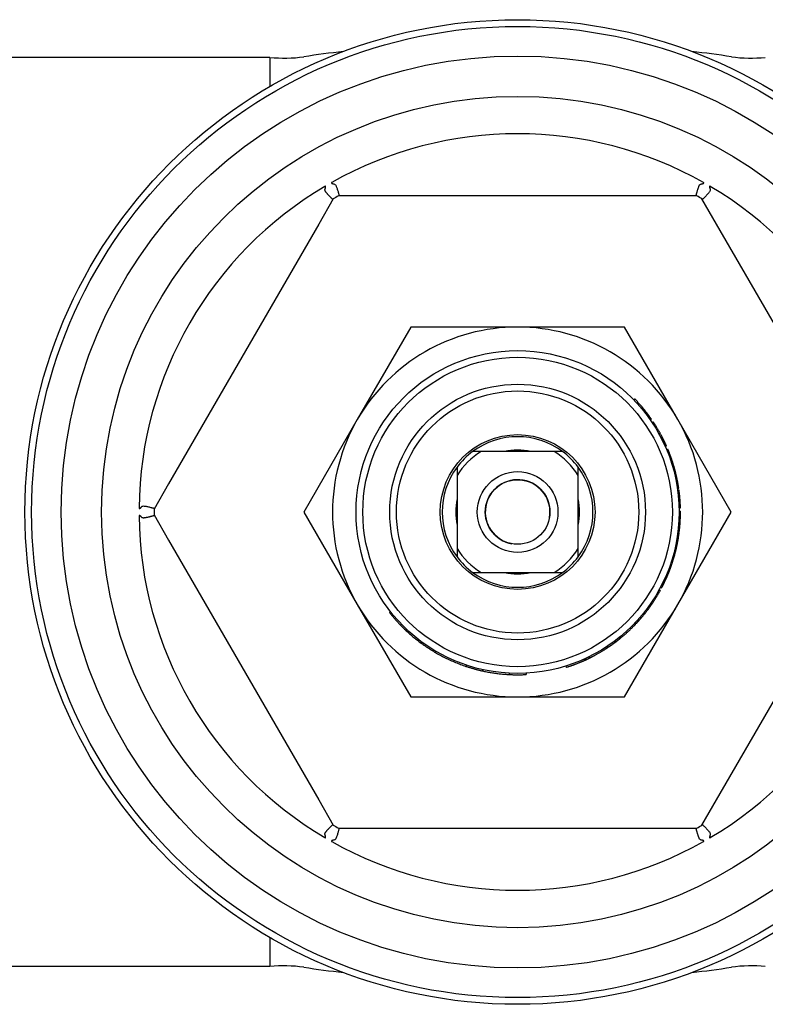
# Model space of a CAD drawing. Header units: millimetres. Extents: x 57 to 3778, y 24 to 492.
# Tile 10 of 16: x 253 to 308, y 415 to 488. Entities that reach past the tile are written whole.
import ezdxf

# ---------------------------------------------------------------- set-up
doc = ezdxf.new("R2010")
doc.units = ezdxf.units.MM
doc.layers.add('DETAIL', color=2, linetype='Continuous')

msp = doc.modelspace()

# ---------------------------------------------------------------- linework, layer by layer
at = {"layer": 'DETAIL'}
for p, q in [((271.385, 485.053), (251.285, 485.053)), ((271.385, 485.053), (271.385, 482.892)), ((276.091, 474.534), (275.01, 472.663)), ((278.631, 474.753), (276.47, 474.753)), ((300.939, 474.753), (278.631, 474.753)), ((303.1, 474.753), (300.939, 474.753)), ((304.559, 472.663), (303.479, 474.534)), ((275.01, 472.663), (263.856, 453.344)), ((315.713, 453.344), (304.559, 472.663)), ((281.846, 465.003), (277.877, 458.128)), ((289.785, 465.003), (281.846, 465.003)), ((297.723, 465.003), (289.785, 465.003)), ((301.693, 458.128), (297.723, 465.003)), ((298.415, 459.591), (298.487, 459.66)), ((298.44, 459.566), (298.512, 459.635)), ((298.441, 459.564), (298.513, 459.633)), ((298.513, 459.633), (298.512, 459.635)), ((298.995, 458.946), (299.072, 459.01)), ((299.178, 458.721), (299.257, 458.783)), ((277.877, 458.128), (273.908, 451.253)), ((299.644, 458.094), (299.726, 458.151)), ((299.771, 457.907), (299.854, 457.963)), ((299.912, 457.691), (299.996, 457.745)), ((305.662, 451.253), (301.693, 458.128)), ((300.444, 456.765), (300.533, 456.811)), ((300.567, 456.52), (300.657, 456.563)), ((300.745, 456.139), (300.837, 456.18)), ((287.071, 455.748), (286.445, 455.748)), ((292.499, 455.748), (287.071, 455.748)), ((293.125, 455.748), (292.499, 455.748)), ((300.851, 455.894), (300.943, 455.932)), ((300.852, 455.892), (300.944, 455.931)), ((300.944, 455.931), (300.943, 455.932)), ((301.024, 455.458), (301.118, 455.493)), ((301.058, 455.366), (301.152, 455.4)), ((285.29, 454.593), (285.29, 453.967)), ((294.28, 453.967), (294.28, 454.593)), ((285.29, 453.967), (285.29, 448.539)), ((294.28, 448.539), (294.28, 453.967)), ((301.469, 453.99), (301.566, 454.013)), ((301.492, 453.886), (301.59, 453.908)), ((263.856, 453.344), (262.776, 451.472)), ((301.514, 453.79), (301.611, 453.811)), ((301.555, 453.593), (301.653, 453.612)), ((301.655, 453.013), (301.754, 453.027)), ((301.673, 452.89), (301.772, 452.904)), ((301.684, 452.808), (301.783, 452.821)), ((262.776, 451.034), (263.856, 449.163)), ((273.908, 451.253), (277.877, 444.378)), ((301.693, 444.378), (305.662, 451.253)), ((301.779, 451.637), (301.879, 451.64)), ((301.781, 451.555), (301.881, 451.558)), ((301.785, 451.317), (301.885, 451.318)), ((301.785, 451.234), (301.885, 451.234)), ((301.686, 449.719), (301.785, 449.706)), ((301.686, 449.717), (301.785, 449.704)), ((301.692, 449.765), (301.791, 449.752)), ((301.717, 449.98), (301.817, 449.969)), ((301.725, 450.061), (301.825, 450.051)), ((301.785, 449.704), (301.785, 449.706)), ((263.856, 449.163), (275.01, 429.844)), ((304.559, 429.844), (315.713, 449.163)), ((285.29, 448.539), (285.29, 447.913)), ((294.28, 447.913), (294.28, 448.539)), ((301.382, 448.172), (301.479, 448.146)), ((301.382, 448.17), (301.478, 448.144)), ((301.537, 448.375), (301.44, 448.398)), ((301.451, 448.444), (301.548, 448.42)), ((301.478, 448.144), (301.479, 448.146)), ((301.544, 448.403), (301.548, 448.42)), ((286.445, 446.758), (287.071, 446.758)), ((287.071, 446.758), (292.499, 446.758)), ((292.499, 446.758), (293.125, 446.758)), ((301.059, 446.859), (300.965, 446.895)), ((300.982, 446.938), (301.076, 446.902)), ((301.069, 446.886), (301.076, 446.902)), ((300.664, 446.19), (300.755, 446.148)), ((300.731, 446.336), (300.822, 446.295)), ((300.304, 445.479), (300.392, 445.431)), ((300.404, 445.665), (300.492, 445.618)), ((277.877, 444.378), (281.846, 437.503)), ((297.723, 437.503), (301.693, 444.378)), ((299.722, 444.526), (299.805, 444.47)), ((280.342, 443.848), (280.264, 443.786)), ((299.575, 444.314), (299.657, 444.256)), ((281.164, 442.906), (281.092, 442.837)), ((298.456, 442.958), (298.528, 442.889)), ((298.488, 442.992), (298.561, 442.923)), ((298.552, 443.059), (298.625, 442.991)), ((298.739, 443.264), (298.813, 443.197)), ((298.919, 443.471), (298.995, 443.406)), ((282.668, 441.592), (282.609, 441.511)), ((296.954, 441.63), (297.013, 441.55)), ((296.96, 441.635), (297.02, 441.554)), ((297.034, 441.69), (297.095, 441.611)), ((297.286, 441.887), (297.349, 441.809)), ((297.378, 441.961), (297.441, 441.884)), ((283.711, 440.904), (283.66, 440.818)), ((296.393, 441.236), (296.448, 441.153)), ((296.444, 441.271), (296.5, 441.188)), ((294.701, 440.307), (294.742, 440.215)), ((294.791, 440.347), (294.833, 440.257)), ((294.835, 440.368), (294.877, 440.277)), ((295.045, 440.468), (295.089, 440.378)), ((295.113, 440.501), (295.157, 440.411)), ((285.983, 439.871), (285.951, 439.777)), ((287.187, 439.538), (287.165, 439.44)), ((289.166, 439.269), (289.161, 439.169)), ((290.416, 439.27), (290.421, 439.17)), ((293.359, 439.798), (293.389, 439.702)), ((281.846, 437.503), (289.785, 437.503)), ((289.785, 437.503), (297.723, 437.503)), ((275.01, 429.844), (276.091, 427.972)), ((303.479, 427.972), (304.559, 429.844)), ((276.47, 427.753), (278.631, 427.753)), ((278.631, 427.753), (300.939, 427.753)), ((300.939, 427.753), (303.1, 427.753)), ((271.385, 419.615), (271.385, 417.453)), ((271.385, 417.453), (251.285, 417.453))]:
    msp.add_line(p, q, dxfattribs=at)
at = {"layer": 'DETAIL', "flags": 128}
for points in [[(275.487, 475.264), (275.49, 475.274), (275.494, 475.285), (275.497, 475.295), (275.5, 475.306), (275.503, 475.316), (275.506, 475.326), (275.509, 475.336), (275.511, 475.346), (275.514, 475.356), (275.516, 475.365), (275.518, 475.375), (275.52, 475.384), (275.521, 475.394), (275.523, 475.403), (275.524, 475.412), (275.525, 475.422), (275.525, 475.431), (275.525, 475.441), (275.523, 475.451), (275.519, 475.462), (275.509, 475.471), (275.495, 475.472), (275.483, 475.468), (275.471, 475.462)], [(275.793, 474.753), (275.769, 474.778), (275.745, 474.803), (275.721, 474.829), (275.698, 474.854), (275.674, 474.879), (275.651, 474.905), (275.629, 474.93), (275.607, 474.955), (275.587, 474.979), (275.567, 475.003), (275.549, 475.027), (275.532, 475.05), (275.517, 475.073), (275.504, 475.095), (275.494, 475.115), (275.486, 475.133), (275.48, 475.149), (275.477, 475.164), (275.474, 475.179), (275.473, 475.195), (275.474, 475.211), (275.476, 475.228), (275.481, 475.246), (275.487, 475.264)], [(275.976, 475.753), (275.965, 475.746), (275.956, 475.737), (275.949, 475.725), (275.952, 475.712), (275.959, 475.703), (275.968, 475.697), (275.976, 475.692), (275.984, 475.687), (275.993, 475.683), (276.001, 475.679), (276.01, 475.676), (276.019, 475.673), (276.028, 475.67), (276.038, 475.667), (276.047, 475.664), (276.057, 475.661), (276.067, 475.658), (276.077, 475.656), (276.087, 475.653), (276.097, 475.65), (276.108, 475.648), (276.118, 475.645), (276.129, 475.643), (276.14, 475.641)], [(276.14, 475.641), (276.18, 475.631), (276.215, 475.613), (276.246, 475.586), (276.274, 475.548), (276.297, 475.506), (276.317, 475.463), (276.336, 475.414), (276.355, 475.36), (276.374, 475.303), (276.393, 475.243), (276.411, 475.182), (276.428, 475.124), (276.444, 475.07), (276.458, 475.018), (276.471, 474.97), (276.483, 474.927), (276.494, 474.887), (276.504, 474.853), (276.512, 474.823), (276.518, 474.798), (276.523, 474.779), (276.527, 474.765), (276.529, 474.756), (276.529, 474.753)], [(303.04, 474.753), (303.04, 474.754), (303.041, 474.756), (303.042, 474.759), (303.043, 474.764), (303.044, 474.77), (303.046, 474.777), (303.048, 474.786), (303.051, 474.796), (303.054, 474.807), (303.057, 474.82), (303.061, 474.834), (303.065, 474.849), (303.069, 474.865), (303.074, 474.883), (303.079, 474.902), (303.085, 474.922), (303.091, 474.943), (303.097, 474.965), (303.103, 474.989), (303.11, 475.013), (303.117, 475.038), (303.125, 475.065), (303.133, 475.092), (303.141, 475.12)], [(303.141, 475.12), (303.151, 475.155), (303.161, 475.189), (303.171, 475.223), (303.181, 475.258), (303.192, 475.291), (303.203, 475.325), (303.213, 475.357), (303.224, 475.389), (303.236, 475.419), (303.247, 475.448), (303.259, 475.476), (303.271, 475.502), (303.283, 475.526), (303.295, 475.548), (303.307, 475.565), (303.319, 475.58), (303.329, 475.592), (303.341, 475.602), (303.353, 475.611), (303.366, 475.62), (303.38, 475.627), (303.395, 475.633), (303.412, 475.637), (303.43, 475.641)], [(303.43, 475.641), (303.441, 475.643), (303.451, 475.645), (303.462, 475.648), (303.472, 475.65), (303.483, 475.653), (303.493, 475.656), (303.503, 475.658), (303.513, 475.661), (303.523, 475.664), (303.532, 475.667), (303.541, 475.67), (303.55, 475.673), (303.559, 475.676), (303.568, 475.679), (303.577, 475.683), (303.585, 475.687), (303.594, 475.692), (303.602, 475.697), (303.61, 475.703), (303.618, 475.712), (303.62, 475.725), (303.614, 475.737), (303.604, 475.746), (303.593, 475.753)], [(304.083, 475.264), (304.094, 475.223), (304.096, 475.184), (304.087, 475.143), (304.069, 475.101), (304.046, 475.062), (304.019, 475.025), (303.988, 474.985), (303.952, 474.942), (303.912, 474.898), (303.871, 474.853), (303.827, 474.807), (303.785, 474.762), (303.745, 474.721), (303.707, 474.682), (303.672, 474.646), (303.639, 474.613), (303.61, 474.583), (303.584, 474.557), (303.562, 474.535), (303.543, 474.516), (303.528, 474.501), (303.517, 474.491), (303.511, 474.485), (303.509, 474.483)], [(304.098, 475.462), (304.087, 475.468), (304.074, 475.472), (304.061, 475.471), (304.05, 475.462), (304.046, 475.451), (304.045, 475.441), (304.045, 475.431), (304.045, 475.422), (304.046, 475.412), (304.047, 475.403), (304.048, 475.394), (304.05, 475.384), (304.052, 475.375), (304.054, 475.365), (304.056, 475.356), (304.058, 475.346), (304.061, 475.336), (304.064, 475.326), (304.067, 475.316), (304.07, 475.306), (304.073, 475.295), (304.076, 475.285), (304.079, 475.274), (304.083, 475.264)], [(276.061, 474.483), (276.061, 474.483), (276.059, 474.484), (276.057, 474.486), (276.054, 474.489), (276.05, 474.493), (276.046, 474.497), (276.04, 474.503), (276.033, 474.509), (276.026, 474.517), (276.017, 474.525), (276.008, 474.535), (275.998, 474.545), (275.986, 474.557), (275.974, 474.569), (275.96, 474.583), (275.946, 474.597), (275.93, 474.613), (275.913, 474.63), (275.896, 474.648), (275.877, 474.667), (275.858, 474.687), (275.837, 474.708), (275.815, 474.73), (275.793, 474.753)], [(298.512, 459.635), (298.511, 459.636), (298.51, 459.637), (298.509, 459.638), (298.508, 459.639), (298.507, 459.64), (298.506, 459.641), (298.505, 459.642), (298.504, 459.643), (298.503, 459.644), (298.502, 459.645), (298.501, 459.646), (298.5, 459.647), (298.499, 459.649), (298.497, 459.65), (298.496, 459.651), (298.495, 459.652), (298.494, 459.653), (298.493, 459.654), (298.492, 459.655), (298.491, 459.656), (298.49, 459.657), (298.489, 459.658), (298.488, 459.659), (298.487, 459.66)], [(299.072, 459.01), (299.049, 459.037), (299.027, 459.063), (299.004, 459.09), (298.982, 459.116), (298.959, 459.143), (298.936, 459.169), (298.913, 459.196), (298.89, 459.222), (298.867, 459.248), (298.844, 459.274), (298.821, 459.3), (298.798, 459.326), (298.774, 459.352), (298.751, 459.378), (298.728, 459.404), (298.704, 459.43), (298.68, 459.456), (298.657, 459.481), (298.633, 459.507), (298.609, 459.532), (298.585, 459.558), (298.561, 459.583), (298.537, 459.608), (298.513, 459.633)], [(299.257, 458.783), (299.249, 458.792), (299.241, 458.802), (299.234, 458.811), (299.226, 458.821), (299.219, 458.83), (299.211, 458.84), (299.203, 458.849), (299.196, 458.859), (299.188, 458.868), (299.18, 458.878), (299.173, 458.887), (299.165, 458.897), (299.157, 458.906), (299.149, 458.916), (299.142, 458.925), (299.134, 458.935), (299.126, 458.944), (299.118, 458.953), (299.111, 458.963), (299.103, 458.972), (299.095, 458.982), (299.087, 458.991), (299.08, 459), (299.072, 459.01)], [(299.726, 458.151), (299.707, 458.178), (299.688, 458.205), (299.669, 458.232), (299.651, 458.259), (299.632, 458.285), (299.612, 458.312), (299.593, 458.339), (299.574, 458.365), (299.555, 458.392), (299.535, 458.418), (299.516, 458.445), (299.496, 458.471), (299.477, 458.497), (299.457, 458.523), (299.437, 458.55), (299.418, 458.576), (299.398, 458.602), (299.378, 458.628), (299.358, 458.654), (299.338, 458.68), (299.318, 458.706), (299.297, 458.731), (299.277, 458.757), (299.257, 458.783)], [(299.996, 457.745), (299.99, 457.754), (299.984, 457.763), (299.978, 457.772), (299.973, 457.781), (299.967, 457.791), (299.961, 457.8), (299.955, 457.809), (299.949, 457.818), (299.943, 457.827), (299.937, 457.836), (299.932, 457.845), (299.926, 457.854), (299.92, 457.863), (299.914, 457.872), (299.908, 457.881), (299.902, 457.89), (299.896, 457.899), (299.89, 457.908), (299.884, 457.918), (299.878, 457.927), (299.872, 457.936), (299.866, 457.945), (299.86, 457.954), (299.854, 457.963)], [(300.533, 456.811), (300.512, 456.851), (300.491, 456.891), (300.47, 456.93), (300.449, 456.97), (300.428, 457.01), (300.406, 457.049), (300.385, 457.088), (300.363, 457.128), (300.341, 457.167), (300.319, 457.206), (300.297, 457.245), (300.275, 457.284), (300.252, 457.323), (300.23, 457.362), (300.207, 457.4), (300.184, 457.439), (300.161, 457.478), (300.138, 457.516), (300.115, 457.554), (300.091, 457.593), (300.068, 457.631), (300.044, 457.669), (300.02, 457.707), (299.996, 457.745)], [(300.657, 456.563), (300.652, 456.574), (300.647, 456.584), (300.642, 456.595), (300.637, 456.605), (300.632, 456.615), (300.627, 456.626), (300.622, 456.636), (300.616, 456.646), (300.611, 456.657), (300.606, 456.667), (300.601, 456.677), (300.596, 456.688), (300.591, 456.698), (300.585, 456.708), (300.58, 456.719), (300.575, 456.729), (300.57, 456.739), (300.564, 456.749), (300.559, 456.76), (300.554, 456.77), (300.549, 456.78), (300.543, 456.791), (300.538, 456.801), (300.533, 456.811)], [(300.837, 456.18), (300.836, 456.18), (300.835, 456.182), (300.834, 456.186), (300.832, 456.191), (300.829, 456.197), (300.826, 456.204), (300.822, 456.213), (300.817, 456.223), (300.812, 456.235), (300.806, 456.248), (300.8, 456.262), (300.792, 456.277), (300.785, 456.294), (300.776, 456.312), (300.768, 456.332), (300.758, 456.352), (300.748, 456.374), (300.737, 456.397), (300.725, 456.422), (300.713, 456.448), (300.7, 456.475), (300.687, 456.503), (300.672, 456.533), (300.657, 456.563)], [(301.118, 455.493), (301.105, 455.527), (301.093, 455.559), (301.081, 455.59), (301.069, 455.62), (301.058, 455.649), (301.047, 455.677), (301.037, 455.703), (301.027, 455.728), (301.017, 455.753), (301.008, 455.775), (300.999, 455.797), (300.991, 455.817), (300.984, 455.835), (300.977, 455.852), (300.971, 455.867), (300.965, 455.88), (300.96, 455.892), (300.956, 455.902), (300.952, 455.911), (300.949, 455.918), (300.947, 455.924), (300.946, 455.927), (300.945, 455.93), (300.944, 455.931)], [(301.152, 455.4), (301.149, 455.408), (301.147, 455.415), (301.144, 455.422), (301.142, 455.428), (301.139, 455.435), (301.137, 455.441), (301.135, 455.446), (301.133, 455.452), (301.131, 455.457), (301.129, 455.462), (301.128, 455.466), (301.126, 455.47), (301.125, 455.474), (301.124, 455.477), (301.122, 455.48), (301.121, 455.483), (301.121, 455.485), (301.12, 455.487), (301.119, 455.489), (301.119, 455.491), (301.118, 455.492), (301.118, 455.493), (301.118, 455.493), (301.118, 455.493)], [(301.367, 454.756), (301.35, 454.81), (301.334, 454.862), (301.319, 454.911), (301.304, 454.957), (301.29, 455.001), (301.277, 455.041), (301.264, 455.079), (301.252, 455.114), (301.241, 455.147), (301.231, 455.178), (301.221, 455.207), (301.211, 455.234), (301.202, 455.26), (301.194, 455.283), (301.186, 455.305), (301.179, 455.325), (301.173, 455.342), (301.167, 455.358), (301.163, 455.371), (301.159, 455.381), (301.156, 455.389), (301.154, 455.395), (301.153, 455.399), (301.152, 455.4)], [(301.566, 454.013), (301.559, 454.044), (301.551, 454.075), (301.544, 454.106), (301.536, 454.137), (301.528, 454.168), (301.521, 454.2), (301.513, 454.231), (301.505, 454.262), (301.497, 454.293), (301.489, 454.324), (301.481, 454.355), (301.472, 454.386), (301.464, 454.417), (301.456, 454.448), (301.447, 454.478), (301.438, 454.509), (301.43, 454.54), (301.421, 454.571), (301.412, 454.602), (301.403, 454.633), (301.394, 454.663), (301.385, 454.694), (301.376, 454.725), (301.367, 454.756)], [(301.59, 453.908), (301.589, 453.912), (301.588, 453.917), (301.587, 453.921), (301.586, 453.926), (301.585, 453.93), (301.584, 453.934), (301.583, 453.939), (301.582, 453.943), (301.581, 453.947), (301.58, 453.952), (301.579, 453.956), (301.578, 453.96), (301.577, 453.965), (301.576, 453.969), (301.575, 453.974), (301.574, 453.978), (301.573, 453.982), (301.572, 453.987), (301.571, 453.991), (301.57, 453.995), (301.569, 454), (301.568, 454.004), (301.567, 454.008), (301.566, 454.013)], [(301.611, 453.811), (301.61, 453.816), (301.609, 453.821), (301.608, 453.826), (301.607, 453.831), (301.606, 453.835), (301.605, 453.84), (301.604, 453.845), (301.603, 453.849), (301.602, 453.854), (301.601, 453.858), (301.6, 453.862), (301.599, 453.866), (301.598, 453.87), (301.598, 453.874), (301.597, 453.878), (301.596, 453.882), (301.595, 453.885), (301.594, 453.889), (301.594, 453.892), (301.593, 453.896), (301.592, 453.899), (301.591, 453.902), (301.591, 453.905), (301.59, 453.908)], [(301.653, 453.612), (301.651, 453.62), (301.649, 453.629), (301.648, 453.637), (301.646, 453.645), (301.644, 453.654), (301.643, 453.662), (301.641, 453.67), (301.639, 453.678), (301.638, 453.687), (301.636, 453.695), (301.634, 453.703), (301.632, 453.712), (301.631, 453.72), (301.629, 453.728), (301.627, 453.736), (301.626, 453.745), (301.624, 453.753), (301.622, 453.761), (301.62, 453.77), (301.619, 453.778), (301.617, 453.786), (301.615, 453.794), (301.613, 453.803), (301.611, 453.811)], [(301.754, 453.027), (301.75, 453.052), (301.747, 453.076), (301.743, 453.101), (301.739, 453.125), (301.735, 453.15), (301.731, 453.174), (301.727, 453.198), (301.723, 453.223), (301.719, 453.247), (301.715, 453.272), (301.711, 453.296), (301.707, 453.32), (301.703, 453.345), (301.698, 453.369), (301.694, 453.393), (301.69, 453.418), (301.685, 453.442), (301.681, 453.466), (301.676, 453.491), (301.672, 453.515), (301.667, 453.539), (301.662, 453.564), (301.657, 453.588), (301.653, 453.612)], [(301.783, 452.821), (301.782, 452.827), (301.781, 452.834), (301.78, 452.84), (301.78, 452.846), (301.779, 452.852), (301.778, 452.857), (301.777, 452.862), (301.777, 452.867), (301.776, 452.871), (301.776, 452.875), (301.775, 452.879), (301.775, 452.883), (301.774, 452.886), (301.774, 452.889), (301.773, 452.892), (301.773, 452.895), (301.773, 452.897), (301.772, 452.899), (301.772, 452.9), (301.772, 452.901), (301.772, 452.902), (301.772, 452.903), (301.772, 452.904), (301.772, 452.904)], [(301.845, 452.229), (301.842, 452.272), (301.838, 452.314), (301.835, 452.355), (301.831, 452.395), (301.827, 452.433), (301.824, 452.469), (301.82, 452.504), (301.816, 452.538), (301.813, 452.57), (301.81, 452.601), (301.806, 452.63), (301.803, 452.658), (301.8, 452.684), (301.797, 452.708), (301.794, 452.729), (301.792, 452.748), (301.79, 452.765), (301.788, 452.78), (301.787, 452.792), (301.785, 452.802), (301.784, 452.81), (301.783, 452.816), (301.783, 452.819), (301.783, 452.821)], [(261.842, 451.63), (261.871, 451.66), (261.904, 451.681), (261.943, 451.694), (261.987, 451.7), (262.033, 451.699), (262.078, 451.695), (262.127, 451.688), (262.181, 451.679), (262.238, 451.667), (262.297, 451.654), (262.358, 451.64), (262.418, 451.625), (262.476, 451.611), (262.53, 451.597), (262.579, 451.584), (262.625, 451.572), (262.666, 451.562), (262.702, 451.552), (262.733, 451.544), (262.759, 451.537), (262.779, 451.531), (262.794, 451.527), (262.803, 451.525), (262.805, 451.524)], [(301.879, 451.64), (301.879, 451.641), (301.878, 451.644), (301.878, 451.65), (301.878, 451.658), (301.878, 451.668), (301.877, 451.68), (301.877, 451.695), (301.876, 451.712), (301.875, 451.731), (301.875, 451.752), (301.874, 451.775), (301.872, 451.801), (301.871, 451.828), (301.87, 451.857), (301.868, 451.888), (301.866, 451.92), (301.865, 451.953), (301.862, 451.988), (301.86, 452.025), (301.858, 452.062), (301.855, 452.102), (301.852, 452.143), (301.849, 452.185), (301.845, 452.229)], [(261.663, 451.545), (261.663, 451.532), (261.666, 451.519), (261.674, 451.507), (261.686, 451.503), (261.698, 451.505), (261.707, 451.509), (261.716, 451.513), (261.724, 451.519), (261.732, 451.524), (261.739, 451.53), (261.747, 451.535), (261.754, 451.542), (261.761, 451.548), (261.769, 451.554), (261.776, 451.561), (261.783, 451.568), (261.79, 451.575), (261.798, 451.583), (261.805, 451.59), (261.812, 451.598), (261.82, 451.606), (261.827, 451.614), (261.835, 451.622), (261.842, 451.63)], [(261.842, 450.876), (261.835, 450.885), (261.827, 450.893), (261.82, 450.901), (261.812, 450.909), (261.805, 450.916), (261.798, 450.924), (261.79, 450.931), (261.783, 450.938), (261.776, 450.945), (261.769, 450.952), (261.761, 450.959), (261.754, 450.965), (261.747, 450.971), (261.739, 450.977), (261.732, 450.983), (261.724, 450.988), (261.716, 450.993), (261.707, 450.998), (261.698, 451.001), (261.686, 451.003), (261.674, 450.999), (261.666, 450.988), (261.663, 450.975), (261.663, 450.962)], [(262.805, 450.983), (262.805, 450.983), (262.803, 450.982), (262.8, 450.981), (262.796, 450.98), (262.791, 450.978), (262.784, 450.976), (262.776, 450.974), (262.766, 450.972), (262.756, 450.969), (262.744, 450.965), (262.731, 450.962), (262.716, 450.958), (262.7, 450.954), (262.683, 450.949), (262.664, 450.944), (262.644, 450.939), (262.623, 450.933), (262.6, 450.927), (262.576, 450.921), (262.551, 450.915), (262.524, 450.908), (262.497, 450.901), (262.468, 450.894), (262.437, 450.886)], [(301.869, 450.639), (301.871, 450.683), (301.873, 450.725), (301.875, 450.766), (301.877, 450.806), (301.878, 450.844), (301.879, 450.88), (301.88, 450.915), (301.881, 450.949), (301.882, 450.982), (301.882, 451.013), (301.883, 451.042), (301.883, 451.07), (301.884, 451.096), (301.884, 451.12), (301.884, 451.142), (301.884, 451.161), (301.885, 451.178), (301.885, 451.193), (301.885, 451.206), (301.885, 451.216), (301.885, 451.224), (301.885, 451.229), (301.885, 451.233), (301.885, 451.234)], [(301.881, 451.558), (301.881, 451.558), (301.881, 451.559), (301.881, 451.559), (301.881, 451.56), (301.881, 451.562), (301.881, 451.563), (301.881, 451.565), (301.881, 451.567), (301.881, 451.57), (301.881, 451.572), (301.881, 451.575), (301.88, 451.579), (301.88, 451.582), (301.88, 451.586), (301.88, 451.59), (301.88, 451.594), (301.88, 451.599), (301.88, 451.604), (301.88, 451.609), (301.879, 451.615), (301.879, 451.621), (301.879, 451.627), (301.879, 451.633), (301.879, 451.64)], [(301.885, 451.234), (301.885, 451.241), (301.885, 451.247), (301.885, 451.254), (301.885, 451.26), (301.885, 451.265), (301.885, 451.271), (301.885, 451.276), (301.885, 451.281), (301.885, 451.285), (301.885, 451.289), (301.885, 451.293), (301.885, 451.297), (301.885, 451.3), (301.885, 451.303), (301.885, 451.306), (301.885, 451.309), (301.885, 451.311), (301.885, 451.313), (301.885, 451.314), (301.885, 451.316), (301.885, 451.317), (301.885, 451.317), (301.885, 451.318), (301.885, 451.318)], [(262.437, 450.886), (262.403, 450.878), (262.369, 450.869), (262.334, 450.861), (262.3, 450.853), (262.266, 450.846), (262.232, 450.838), (262.2, 450.832), (262.167, 450.825), (262.136, 450.82), (262.106, 450.815), (262.077, 450.811), (262.048, 450.808), (262.021, 450.807), (261.996, 450.806), (261.973, 450.808), (261.954, 450.81), (261.937, 450.813), (261.922, 450.818), (261.908, 450.824), (261.894, 450.831), (261.88, 450.839), (261.867, 450.85), (261.855, 450.862), (261.842, 450.876)], [(301.825, 450.051), (301.825, 450.052), (301.825, 450.056), (301.826, 450.061), (301.827, 450.069), (301.828, 450.079), (301.829, 450.091), (301.83, 450.106), (301.832, 450.122), (301.834, 450.141), (301.836, 450.162), (301.838, 450.186), (301.84, 450.211), (301.842, 450.239), (301.845, 450.268), (301.847, 450.298), (301.85, 450.33), (301.852, 450.364), (301.855, 450.398), (301.857, 450.435), (301.86, 450.473), (301.862, 450.512), (301.865, 450.553), (301.867, 450.595), (301.869, 450.639)], [(301.686, 449.071), (301.695, 449.119), (301.703, 449.165), (301.711, 449.21), (301.718, 449.253), (301.725, 449.294), (301.731, 449.333), (301.737, 449.371), (301.743, 449.407), (301.748, 449.441), (301.753, 449.474), (301.758, 449.505), (301.762, 449.534), (301.766, 449.561), (301.769, 449.586), (301.772, 449.608), (301.775, 449.628), (301.778, 449.646), (301.78, 449.661), (301.781, 449.674), (301.783, 449.685), (301.784, 449.693), (301.785, 449.699), (301.785, 449.703), (301.785, 449.704)], [(301.791, 449.752), (301.792, 449.761), (301.794, 449.77), (301.795, 449.779), (301.796, 449.788), (301.797, 449.798), (301.798, 449.807), (301.799, 449.816), (301.8, 449.825), (301.801, 449.834), (301.802, 449.843), (301.803, 449.852), (301.804, 449.861), (301.805, 449.87), (301.807, 449.879), (301.808, 449.888), (301.809, 449.897), (301.81, 449.906), (301.811, 449.915), (301.812, 449.924), (301.813, 449.933), (301.814, 449.942), (301.815, 449.951), (301.816, 449.96), (301.817, 449.969)], [(301.817, 449.969), (301.817, 449.97), (301.817, 449.97), (301.817, 449.971), (301.817, 449.972), (301.817, 449.973), (301.817, 449.975), (301.817, 449.976), (301.817, 449.979), (301.818, 449.981), (301.818, 449.984), (301.818, 449.987), (301.819, 449.99), (301.819, 449.993), (301.819, 449.997), (301.82, 450.001), (301.82, 450.006), (301.821, 450.01), (301.821, 450.015), (301.822, 450.021), (301.822, 450.026), (301.823, 450.032), (301.824, 450.038), (301.824, 450.044), (301.825, 450.051)], [(301.548, 448.42), (301.55, 448.426), (301.552, 448.433), (301.554, 448.442), (301.556, 448.454), (301.56, 448.467), (301.563, 448.482), (301.567, 448.499), (301.572, 448.519), (301.577, 448.54), (301.582, 448.563), (301.588, 448.588), (301.594, 448.615), (301.6, 448.644), (301.607, 448.675), (301.614, 448.707), (301.621, 448.741), (301.629, 448.776), (301.636, 448.813), (301.644, 448.852), (301.652, 448.893), (301.661, 448.935), (301.669, 448.979), (301.678, 449.024), (301.686, 449.071)], [(301.298, 447.53), (301.313, 447.576), (301.327, 447.621), (301.34, 447.664), (301.353, 447.705), (301.365, 447.745), (301.377, 447.783), (301.387, 447.82), (301.398, 447.855), (301.407, 447.888), (301.417, 447.92), (301.425, 447.95), (301.433, 447.978), (301.441, 448.005), (301.447, 448.029), (301.453, 448.051), (301.459, 448.07), (301.463, 448.087), (301.467, 448.102), (301.471, 448.115), (301.474, 448.126), (301.476, 448.134), (301.477, 448.139), (301.478, 448.143), (301.478, 448.144)], [(301.479, 448.146), (301.48, 448.151), (301.482, 448.157), (301.483, 448.163), (301.485, 448.168), (301.486, 448.174), (301.488, 448.179), (301.489, 448.185), (301.491, 448.191), (301.492, 448.196), (301.494, 448.202), (301.495, 448.207), (301.497, 448.213), (301.498, 448.218), (301.5, 448.224), (301.501, 448.23), (301.502, 448.235), (301.504, 448.241), (301.505, 448.246), (301.507, 448.252), (301.508, 448.258), (301.51, 448.263), (301.511, 448.269), (301.512, 448.274), (301.514, 448.28)], [(301.514, 448.28), (301.515, 448.285), (301.516, 448.29), (301.518, 448.295), (301.519, 448.3), (301.52, 448.305), (301.521, 448.31), (301.523, 448.315), (301.524, 448.319), (301.525, 448.323), (301.526, 448.328), (301.527, 448.332), (301.528, 448.336), (301.529, 448.34), (301.53, 448.343), (301.531, 448.347), (301.531, 448.351), (301.532, 448.354), (301.533, 448.357), (301.534, 448.36), (301.535, 448.363), (301.535, 448.366), (301.536, 448.369), (301.537, 448.372), (301.537, 448.375)], [(301.537, 448.375), (301.537, 448.375), (301.537, 448.375), (301.538, 448.375), (301.538, 448.375), (301.538, 448.376), (301.538, 448.376), (301.538, 448.377), (301.538, 448.378), (301.538, 448.379), (301.539, 448.38), (301.539, 448.381), (301.539, 448.382), (301.539, 448.383), (301.54, 448.384), (301.54, 448.386), (301.541, 448.387), (301.541, 448.389), (301.541, 448.391), (301.542, 448.392), (301.542, 448.394), (301.543, 448.396), (301.543, 448.399), (301.544, 448.401), (301.544, 448.403)], [(301.076, 446.902), (301.078, 446.908), (301.08, 446.915), (301.084, 446.924), (301.088, 446.934), (301.093, 446.947), (301.098, 446.962), (301.105, 446.978), (301.111, 446.997), (301.119, 447.017), (301.127, 447.039), (301.136, 447.064), (301.146, 447.09), (301.156, 447.118), (301.167, 447.147), (301.178, 447.178), (301.19, 447.211), (301.202, 447.245), (301.214, 447.281), (301.227, 447.318), (301.24, 447.357), (301.254, 447.398), (301.268, 447.44), (301.283, 447.484), (301.298, 447.53)], [(300.822, 446.295), (300.833, 446.318), (300.843, 446.342), (300.853, 446.365), (300.864, 446.388), (300.874, 446.412), (300.884, 446.435), (300.894, 446.458), (300.904, 446.482), (300.914, 446.505), (300.924, 446.529), (300.934, 446.552), (300.944, 446.575), (300.954, 446.599), (300.964, 446.622), (300.973, 446.646), (300.983, 446.669), (300.993, 446.693), (301.002, 446.717), (301.012, 446.74), (301.021, 446.764), (301.031, 446.788), (301.04, 446.811), (301.049, 446.835), (301.059, 446.859)], [(301.059, 446.859), (301.059, 446.859), (301.059, 446.859), (301.059, 446.859), (301.059, 446.859), (301.059, 446.86), (301.059, 446.86), (301.059, 446.861), (301.06, 446.862), (301.06, 446.862), (301.06, 446.863), (301.061, 446.864), (301.061, 446.865), (301.062, 446.867), (301.062, 446.868), (301.063, 446.869), (301.063, 446.871), (301.064, 446.872), (301.065, 446.874), (301.065, 446.876), (301.066, 446.878), (301.067, 446.88), (301.067, 446.882), (301.068, 446.884), (301.069, 446.886)], [(300.492, 445.618), (300.509, 445.649), (300.524, 445.679), (300.54, 445.708), (300.554, 445.737), (300.569, 445.766), (300.583, 445.793), (300.597, 445.82), (300.61, 445.847), (300.623, 445.873), (300.635, 445.898), (300.647, 445.922), (300.659, 445.946), (300.67, 445.969), (300.681, 445.991), (300.691, 446.012), (300.7, 446.031), (300.709, 446.05), (300.717, 446.067), (300.725, 446.084), (300.732, 446.099), (300.739, 446.113), (300.745, 446.126), (300.75, 446.137), (300.755, 446.148)], [(300.755, 446.148), (300.758, 446.154), (300.761, 446.16), (300.764, 446.166), (300.766, 446.172), (300.769, 446.179), (300.772, 446.185), (300.775, 446.191), (300.778, 446.197), (300.781, 446.203), (300.783, 446.209), (300.786, 446.215), (300.789, 446.221), (300.792, 446.228), (300.795, 446.234), (300.797, 446.24), (300.8, 446.246), (300.803, 446.252), (300.806, 446.258), (300.809, 446.264), (300.811, 446.271), (300.814, 446.277), (300.817, 446.283), (300.82, 446.289), (300.822, 446.295)], [(299.805, 444.47), (299.831, 444.509), (299.857, 444.548), (299.883, 444.587), (299.909, 444.626), (299.934, 444.665), (299.96, 444.705), (299.985, 444.744), (300.01, 444.784), (300.035, 444.824), (300.06, 444.863), (300.085, 444.903), (300.109, 444.943), (300.134, 444.983), (300.158, 445.024), (300.182, 445.064), (300.206, 445.104), (300.23, 445.145), (300.253, 445.185), (300.277, 445.226), (300.3, 445.267), (300.323, 445.308), (300.346, 445.348), (300.369, 445.389), (300.392, 445.431)], [(299.657, 444.256), (299.663, 444.265), (299.669, 444.274), (299.675, 444.283), (299.682, 444.292), (299.688, 444.301), (299.694, 444.309), (299.7, 444.318), (299.706, 444.327), (299.713, 444.336), (299.719, 444.345), (299.725, 444.354), (299.731, 444.363), (299.737, 444.372), (299.743, 444.38), (299.75, 444.389), (299.756, 444.398), (299.762, 444.407), (299.768, 444.416), (299.774, 444.425), (299.78, 444.434), (299.786, 444.443), (299.792, 444.452), (299.798, 444.461), (299.805, 444.47)], [(280.264, 443.786), (280.296, 443.745), (280.329, 443.704), (280.362, 443.663), (280.395, 443.622), (280.428, 443.581), (280.461, 443.541), (280.495, 443.5), (280.529, 443.46), (280.563, 443.42), (280.597, 443.38), (280.631, 443.34), (280.665, 443.301), (280.7, 443.261), (280.735, 443.222), (280.77, 443.182), (280.805, 443.143), (280.84, 443.104), (280.876, 443.066), (280.911, 443.027), (280.947, 442.989), (280.983, 442.95), (281.019, 442.912), (281.055, 442.874), (281.092, 442.837)], [(298.995, 443.406), (299.024, 443.44), (299.053, 443.475), (299.082, 443.509), (299.111, 443.544), (299.139, 443.578), (299.168, 443.613), (299.196, 443.648), (299.224, 443.683), (299.252, 443.718), (299.28, 443.753), (299.308, 443.789), (299.335, 443.824), (299.363, 443.859), (299.39, 443.895), (299.418, 443.931), (299.445, 443.966), (299.472, 444.002), (299.498, 444.038), (299.525, 444.074), (299.552, 444.111), (299.578, 444.147), (299.605, 444.183), (299.631, 444.22), (299.657, 444.256)], [(297.441, 441.884), (297.489, 441.923), (297.536, 441.962), (297.584, 442.002), (297.631, 442.042), (297.678, 442.082), (297.724, 442.122), (297.771, 442.163), (297.817, 442.204), (297.863, 442.245), (297.909, 442.286), (297.955, 442.328), (298, 442.37), (298.045, 442.412), (298.09, 442.454), (298.135, 442.496), (298.18, 442.539), (298.224, 442.582), (298.268, 442.625), (298.312, 442.669), (298.356, 442.712), (298.399, 442.756), (298.443, 442.8), (298.486, 442.844), (298.528, 442.889)], [(298.528, 442.889), (298.53, 442.89), (298.531, 442.892), (298.532, 442.893), (298.534, 442.895), (298.535, 442.896), (298.536, 442.897), (298.538, 442.899), (298.539, 442.9), (298.54, 442.902), (298.542, 442.903), (298.543, 442.904), (298.544, 442.906), (298.546, 442.907), (298.547, 442.909), (298.549, 442.91), (298.55, 442.912), (298.551, 442.913), (298.553, 442.914), (298.554, 442.916), (298.555, 442.917), (298.557, 442.919), (298.558, 442.92), (298.559, 442.921), (298.561, 442.923)], [(298.625, 442.991), (298.633, 443), (298.641, 443.008), (298.649, 443.017), (298.657, 443.025), (298.664, 443.034), (298.672, 443.042), (298.68, 443.051), (298.688, 443.059), (298.696, 443.068), (298.704, 443.076), (298.712, 443.085), (298.72, 443.094), (298.727, 443.102), (298.735, 443.111), (298.743, 443.119), (298.751, 443.128), (298.759, 443.137), (298.767, 443.145), (298.774, 443.154), (298.782, 443.163), (298.79, 443.171), (298.798, 443.18), (298.805, 443.189), (298.813, 443.197)], [(298.813, 443.197), (298.821, 443.206), (298.828, 443.214), (298.836, 443.223), (298.844, 443.232), (298.851, 443.24), (298.859, 443.249), (298.867, 443.258), (298.874, 443.266), (298.882, 443.275), (298.89, 443.284), (298.897, 443.292), (298.905, 443.301), (298.912, 443.31), (298.92, 443.319), (298.928, 443.327), (298.935, 443.336), (298.943, 443.345), (298.95, 443.354), (298.958, 443.362), (298.965, 443.371), (298.973, 443.38), (298.98, 443.389), (298.988, 443.397), (298.995, 443.406)], [(281.092, 442.837), (281.15, 442.776), (281.209, 442.717), (281.269, 442.657), (281.329, 442.598), (281.389, 442.54), (281.45, 442.482), (281.511, 442.424), (281.573, 442.367), (281.634, 442.31), (281.697, 442.254), (281.759, 442.198), (281.822, 442.142), (281.886, 442.087), (281.95, 442.032), (282.014, 441.978), (282.079, 441.925), (282.144, 441.871), (282.209, 441.818), (282.275, 441.766), (282.341, 441.714), (282.407, 441.663), (282.474, 441.612), (282.541, 441.561), (282.609, 441.511)], [(282.609, 441.511), (282.651, 441.48), (282.693, 441.449), (282.736, 441.418), (282.779, 441.388), (282.822, 441.358), (282.865, 441.327), (282.908, 441.298), (282.951, 441.268), (282.994, 441.238), (283.038, 441.209), (283.082, 441.18), (283.125, 441.151), (283.169, 441.122), (283.213, 441.093), (283.258, 441.065), (283.302, 441.037), (283.346, 441.009), (283.391, 440.981), (283.435, 440.953), (283.48, 440.926), (283.525, 440.898), (283.57, 440.871), (283.615, 440.844), (283.66, 440.818)], [(296.5, 441.188), (296.522, 441.202), (296.543, 441.217), (296.565, 441.231), (296.587, 441.246), (296.608, 441.261), (296.63, 441.276), (296.652, 441.29), (296.673, 441.305), (296.695, 441.32), (296.716, 441.335), (296.738, 441.35), (296.759, 441.365), (296.78, 441.38), (296.802, 441.396), (296.823, 441.411), (296.844, 441.426), (296.866, 441.441), (296.887, 441.457), (296.908, 441.472), (296.929, 441.488), (296.95, 441.503), (296.971, 441.519), (296.992, 441.534), (297.013, 441.55)], [(297.02, 441.554), (297.023, 441.557), (297.026, 441.559), (297.029, 441.561), (297.032, 441.564), (297.035, 441.566), (297.038, 441.568), (297.042, 441.571), (297.045, 441.573), (297.048, 441.575), (297.051, 441.578), (297.054, 441.58), (297.057, 441.583), (297.06, 441.585), (297.063, 441.587), (297.067, 441.59), (297.07, 441.592), (297.073, 441.594), (297.076, 441.597), (297.079, 441.599), (297.082, 441.601), (297.085, 441.604), (297.088, 441.606), (297.091, 441.608), (297.095, 441.611)], [(297.095, 441.611), (297.105, 441.619), (297.116, 441.627), (297.127, 441.635), (297.137, 441.643), (297.148, 441.651), (297.159, 441.66), (297.169, 441.668), (297.18, 441.676), (297.19, 441.684), (297.201, 441.692), (297.212, 441.701), (297.222, 441.709), (297.233, 441.717), (297.243, 441.725), (297.254, 441.734), (297.265, 441.742), (297.275, 441.75), (297.286, 441.759), (297.296, 441.767), (297.307, 441.775), (297.317, 441.784), (297.328, 441.792), (297.338, 441.8), (297.349, 441.809)], [(297.349, 441.809), (297.352, 441.812), (297.356, 441.815), (297.36, 441.818), (297.364, 441.821), (297.368, 441.824), (297.372, 441.827), (297.376, 441.83), (297.38, 441.834), (297.383, 441.837), (297.387, 441.84), (297.391, 441.843), (297.395, 441.846), (297.399, 441.849), (297.403, 441.852), (297.407, 441.855), (297.41, 441.859), (297.414, 441.862), (297.418, 441.865), (297.422, 441.868), (297.426, 441.871), (297.43, 441.874), (297.434, 441.877), (297.437, 441.88), (297.441, 441.884)], [(283.66, 440.818), (283.751, 440.765), (283.842, 440.713), (283.934, 440.662), (284.026, 440.611), (284.119, 440.562), (284.212, 440.513), (284.305, 440.465), (284.399, 440.418), (284.494, 440.371), (284.588, 440.326), (284.683, 440.281), (284.779, 440.237), (284.874, 440.194), (284.971, 440.152), (285.067, 440.111), (285.164, 440.07), (285.261, 440.031), (285.359, 439.992), (285.457, 439.954), (285.555, 439.917), (285.654, 439.88), (285.753, 439.845), (285.852, 439.81), (285.951, 439.777)], [(295.157, 440.411), (295.158, 440.412), (295.162, 440.414), (295.168, 440.417), (295.177, 440.421), (295.188, 440.427), (295.201, 440.433), (295.217, 440.441), (295.236, 440.451), (295.256, 440.461), (295.279, 440.473), (295.305, 440.486), (295.332, 440.5), (295.362, 440.515), (295.393, 440.532), (295.427, 440.549), (295.464, 440.569), (295.501, 440.589), (295.54, 440.61), (295.58, 440.631), (295.621, 440.654), (295.662, 440.677), (295.705, 440.7), (295.748, 440.725), (295.793, 440.75)], [(295.793, 440.75), (295.841, 440.778), (295.889, 440.806), (295.934, 440.832), (295.978, 440.858), (296.021, 440.884), (296.061, 440.908), (296.101, 440.932), (296.138, 440.956), (296.174, 440.978), (296.208, 440.999), (296.239, 441.018), (296.268, 441.037), (296.296, 441.054), (296.32, 441.07), (296.343, 441.085), (296.364, 441.098), (296.382, 441.11), (296.398, 441.12), (296.412, 441.129), (296.423, 441.137), (296.433, 441.143), (296.44, 441.148), (296.445, 441.151), (296.448, 441.153)], [(296.448, 441.153), (296.452, 441.156), (296.456, 441.158), (296.46, 441.161), (296.464, 441.163), (296.467, 441.166), (296.471, 441.168), (296.474, 441.17), (296.477, 441.172), (296.479, 441.174), (296.482, 441.176), (296.485, 441.177), (296.487, 441.179), (296.489, 441.18), (296.491, 441.181), (296.492, 441.183), (296.494, 441.184), (296.495, 441.185), (296.497, 441.185), (296.498, 441.186), (296.498, 441.187), (296.499, 441.187), (296.499, 441.187), (296.5, 441.187), (296.5, 441.188)], [(293.389, 439.702), (293.419, 439.712), (293.45, 439.722), (293.48, 439.731), (293.511, 439.741), (293.541, 439.751), (293.572, 439.761), (293.602, 439.771), (293.633, 439.781), (293.663, 439.792), (293.693, 439.802), (293.724, 439.812), (293.754, 439.823), (293.784, 439.833), (293.814, 439.844), (293.845, 439.855), (293.875, 439.865), (293.905, 439.876), (293.935, 439.887), (293.965, 439.898), (293.995, 439.909), (294.025, 439.921), (294.055, 439.932), (294.085, 439.943), (294.115, 439.955)], [(294.115, 439.955), (294.168, 439.975), (294.219, 439.995), (294.267, 440.014), (294.312, 440.032), (294.354, 440.049), (294.394, 440.065), (294.431, 440.081), (294.465, 440.095), (294.497, 440.108), (294.527, 440.121), (294.555, 440.133), (294.582, 440.145), (294.606, 440.155), (294.629, 440.165), (294.65, 440.174), (294.669, 440.183), (294.686, 440.19), (294.701, 440.197), (294.714, 440.203), (294.724, 440.207), (294.732, 440.211), (294.738, 440.213), (294.741, 440.215), (294.742, 440.215)], [(294.742, 440.215), (294.75, 440.219), (294.757, 440.222), (294.764, 440.225), (294.77, 440.228), (294.776, 440.231), (294.782, 440.233), (294.788, 440.236), (294.793, 440.238), (294.798, 440.24), (294.802, 440.243), (294.806, 440.244), (294.81, 440.246), (294.814, 440.248), (294.817, 440.249), (294.82, 440.251), (294.823, 440.252), (294.825, 440.253), (294.827, 440.254), (294.829, 440.255), (294.83, 440.255), (294.832, 440.256), (294.832, 440.256), (294.833, 440.257), (294.833, 440.257)], [(294.833, 440.257), (294.835, 440.257), (294.837, 440.258), (294.839, 440.259), (294.84, 440.26), (294.842, 440.261), (294.844, 440.262), (294.846, 440.263), (294.848, 440.263), (294.85, 440.264), (294.851, 440.265), (294.853, 440.266), (294.855, 440.267), (294.857, 440.268), (294.859, 440.269), (294.861, 440.269), (294.863, 440.27), (294.864, 440.271), (294.866, 440.272), (294.868, 440.273), (294.87, 440.274), (294.872, 440.274), (294.874, 440.275), (294.875, 440.276), (294.877, 440.277)], [(294.877, 440.277), (294.886, 440.281), (294.895, 440.285), (294.904, 440.289), (294.913, 440.294), (294.922, 440.298), (294.93, 440.302), (294.939, 440.306), (294.948, 440.31), (294.957, 440.314), (294.966, 440.318), (294.975, 440.323), (294.983, 440.327), (294.992, 440.331), (295.001, 440.335), (295.01, 440.339), (295.019, 440.344), (295.027, 440.348), (295.036, 440.352), (295.045, 440.356), (295.054, 440.361), (295.063, 440.365), (295.071, 440.369), (295.08, 440.373), (295.089, 440.378)], [(295.089, 440.378), (295.092, 440.379), (295.095, 440.38), (295.097, 440.382), (295.1, 440.383), (295.103, 440.385), (295.106, 440.386), (295.109, 440.387), (295.112, 440.389), (295.114, 440.39), (295.117, 440.392), (295.12, 440.393), (295.123, 440.394), (295.126, 440.396), (295.129, 440.397), (295.132, 440.399), (295.134, 440.4), (295.137, 440.401), (295.14, 440.403), (295.143, 440.404), (295.146, 440.406), (295.149, 440.407), (295.151, 440.408), (295.154, 440.41), (295.157, 440.411)], [(285.951, 439.777), (286.001, 439.76), (286.051, 439.744), (286.101, 439.728), (286.151, 439.712), (286.201, 439.696), (286.251, 439.681), (286.302, 439.665), (286.352, 439.65), (286.402, 439.636), (286.453, 439.621), (286.503, 439.607), (286.554, 439.593), (286.605, 439.579), (286.655, 439.565), (286.706, 439.551), (286.757, 439.538), (286.808, 439.525), (286.859, 439.512), (286.91, 439.5), (286.961, 439.487), (287.012, 439.475), (287.063, 439.463), (287.114, 439.452), (287.165, 439.44)], [(287.165, 439.44), (287.247, 439.422), (287.33, 439.405), (287.412, 439.388), (287.494, 439.372), (287.577, 439.356), (287.66, 439.341), (287.742, 439.327), (287.825, 439.313), (287.908, 439.3), (287.991, 439.287), (288.074, 439.275), (288.158, 439.263), (288.241, 439.252), (288.324, 439.242), (288.408, 439.232), (288.491, 439.223), (288.575, 439.214), (288.659, 439.206), (288.742, 439.198), (288.826, 439.191), (288.91, 439.185), (288.994, 439.179), (289.077, 439.174), (289.161, 439.169)], [(289.161, 439.169), (289.214, 439.167), (289.266, 439.164), (289.319, 439.162), (289.371, 439.16), (289.424, 439.159), (289.476, 439.157), (289.529, 439.156), (289.581, 439.155), (289.634, 439.154), (289.686, 439.154), (289.739, 439.153), (289.791, 439.153), (289.844, 439.153), (289.896, 439.154), (289.949, 439.154), (290.001, 439.155), (290.054, 439.156), (290.106, 439.158), (290.159, 439.159), (290.211, 439.161), (290.264, 439.163), (290.316, 439.165), (290.369, 439.167), (290.421, 439.17)], [(275.487, 427.243), (275.48, 427.263), (275.476, 427.283), (275.473, 427.302), (275.474, 427.322), (275.476, 427.342), (275.482, 427.362), (275.49, 427.384), (275.501, 427.406), (275.513, 427.427), (275.526, 427.447), (275.539, 427.467), (275.554, 427.486), (275.57, 427.507), (275.587, 427.528), (275.605, 427.549), (275.624, 427.571), (275.644, 427.594), (275.665, 427.617), (275.686, 427.64), (275.708, 427.664), (275.73, 427.687), (275.751, 427.71), (275.773, 427.732), (275.793, 427.753)], [(275.793, 427.753), (275.813, 427.774), (275.832, 427.794), (275.851, 427.813), (275.869, 427.831), (275.886, 427.849), (275.903, 427.866), (275.919, 427.882), (275.934, 427.898), (275.949, 427.913), (275.963, 427.927), (275.976, 427.94), (275.988, 427.952), (275.999, 427.963), (276.01, 427.974), (276.019, 427.983), (276.028, 427.991), (276.035, 427.999), (276.042, 428.006), (276.048, 428.011), (276.052, 428.016), (276.056, 428.019), (276.059, 428.022), (276.06, 428.023), (276.061, 428.024)], [(276.529, 427.753), (276.529, 427.75), (276.527, 427.741), (276.523, 427.727), (276.517, 427.706), (276.51, 427.679), (276.501, 427.646), (276.491, 427.607), (276.479, 427.562), (276.465, 427.512), (276.449, 427.457), (276.432, 427.396), (276.414, 427.334), (276.395, 427.272), (276.376, 427.21), (276.356, 427.15), (276.336, 427.093), (276.315, 427.04), (276.293, 426.992), (276.27, 426.952), (276.248, 426.923), (276.227, 426.903), (276.203, 426.886), (276.174, 426.874), (276.14, 426.866)], [(303.141, 427.386), (303.133, 427.414), (303.125, 427.44), (303.118, 427.466), (303.111, 427.491), (303.104, 427.515), (303.098, 427.538), (303.092, 427.56), (303.086, 427.582), (303.08, 427.602), (303.075, 427.62), (303.07, 427.638), (303.066, 427.655), (303.062, 427.67), (303.058, 427.684), (303.054, 427.697), (303.051, 427.709), (303.049, 427.719), (303.046, 427.728), (303.044, 427.736), (303.043, 427.742), (303.042, 427.747), (303.041, 427.75), (303.04, 427.753), (303.04, 427.753)], [(303.509, 428.024), (303.511, 428.021), (303.518, 428.015), (303.53, 428.003), (303.547, 427.986), (303.568, 427.965), (303.594, 427.939), (303.624, 427.909), (303.659, 427.874), (303.697, 427.835), (303.739, 427.792), (303.784, 427.746), (303.829, 427.698), (303.874, 427.651), (303.917, 427.603), (303.958, 427.557), (303.996, 427.511), (304.03, 427.468), (304.058, 427.426), (304.077, 427.389), (304.089, 427.358), (304.095, 427.331), (304.096, 427.303), (304.092, 427.274), (304.083, 427.243)], [(275.471, 427.045), (275.483, 427.039), (275.495, 427.035), (275.509, 427.035), (275.519, 427.044), (275.523, 427.055), (275.525, 427.065), (275.525, 427.075), (275.525, 427.085), (275.524, 427.094), (275.523, 427.103), (275.521, 427.113), (275.52, 427.122), (275.518, 427.132), (275.516, 427.141), (275.514, 427.151), (275.511, 427.16), (275.509, 427.17), (275.506, 427.18), (275.503, 427.191), (275.5, 427.201), (275.497, 427.211), (275.494, 427.222), (275.49, 427.232), (275.487, 427.243)], [(276.14, 426.866), (276.129, 426.863), (276.118, 426.861), (276.108, 426.859), (276.097, 426.856), (276.087, 426.853), (276.077, 426.851), (276.067, 426.848), (276.057, 426.845), (276.047, 426.843), (276.038, 426.84), (276.028, 426.837), (276.019, 426.834), (276.01, 426.83), (276.001, 426.827), (275.993, 426.823), (275.984, 426.819), (275.976, 426.815), (275.968, 426.81), (275.959, 426.803), (275.952, 426.794), (275.949, 426.781), (275.956, 426.769), (275.965, 426.76), (275.976, 426.753)], [(303.43, 426.866), (303.408, 426.87), (303.388, 426.876), (303.37, 426.884), (303.353, 426.895), (303.337, 426.908), (303.321, 426.924), (303.307, 426.942), (303.294, 426.961), (303.282, 426.981), (303.272, 427.002), (303.262, 427.023), (303.252, 427.045), (303.243, 427.069), (303.233, 427.094), (303.224, 427.12), (303.214, 427.148), (303.205, 427.176), (303.195, 427.205), (303.186, 427.235), (303.176, 427.265), (303.167, 427.296), (303.158, 427.327), (303.149, 427.357), (303.141, 427.386)], [(303.593, 426.753), (303.604, 426.76), (303.614, 426.769), (303.62, 426.781), (303.618, 426.794), (303.61, 426.803), (303.602, 426.81), (303.594, 426.815), (303.585, 426.819), (303.577, 426.823), (303.568, 426.827), (303.559, 426.83), (303.55, 426.834), (303.541, 426.837), (303.532, 426.84), (303.523, 426.843), (303.513, 426.845), (303.503, 426.848), (303.493, 426.851), (303.483, 426.853), (303.472, 426.856), (303.462, 426.859), (303.451, 426.861), (303.441, 426.863), (303.43, 426.866)], [(304.083, 427.243), (304.079, 427.232), (304.076, 427.222), (304.073, 427.211), (304.07, 427.201), (304.067, 427.191), (304.064, 427.18), (304.061, 427.17), (304.058, 427.16), (304.056, 427.151), (304.054, 427.141), (304.052, 427.132), (304.05, 427.122), (304.048, 427.113), (304.047, 427.103), (304.046, 427.094), (304.045, 427.085), (304.045, 427.075), (304.045, 427.065), (304.046, 427.055), (304.05, 427.044), (304.061, 427.035), (304.074, 427.035), (304.087, 427.039), (304.098, 427.045)]]:
    msp.add_lwpolyline(points, dxfattribs=at)
at = {"layer": 'DETAIL'}
for radius in [36.6, 36.1, 33.9, 30.902, 12, 11.5, 9.5, 9, 5.75, 3, 2.4]:
    msp.add_circle((289.785, 451.253), radius, dxfattribs=at)
for centre, radius, start, end in [((289.785, 376.253), 110, 96.7556, 98.30245), ((289.785, 376.253), 110, 81.69755, 83.2444), ((272.457, 494.996), 10, 263.845, 278.30245), ((307.113, 494.996), 10, 261.69755, 276.155), ((289.785, 451.253), 28.123, 60.59425, 119.40575), ((289.785, 451.253), 28.123, 120.59425, 179.40575), ((289.785, 451.253), 28.123, 0.59426, 59.40574), ((289.785, 451.253), 27.01, 119.53532, 120.46468), ((289.785, 451.253), 27.01, 59.53532, 60.46468), ((289.785, 451.253), 13.75, 90, 150), ((289.785, 451.253), 13.75, 30, 90), ((289.785, 451.253), 13.75, 150, 210), ((289.785, 451.253), 13.75, 330, 30), ((289.785, 451.253), 5.6, 53.38665, 126.61335), ((289.785, 451.253), 5.6, 126.61335, 143.38665), ((289.785, 451.253), 5.251, 121.12282, 148.87718), ((289.785, 451.253), 4.6, 77.73457, 102.26543), ((289.785, 451.253), 5.251, 31.12282, 58.87718), ((289.785, 451.253), 5.6, 36.61335, 53.38665), ((289.785, 451.253), 5.6, 143.38665, 216.61335), ((289.785, 451.253), 5.6, 323.38665, 36.61335), ((289.785, 451.253), 2.401, 350, 260), ((289.785, 451.253), 4.6, 167.73457, 192.26543), ((289.785, 451.253), 4.6, 347.73457, 12.26543), ((289.785, 451.253), 28.123, 180.59425, 239.40575), ((289.785, 451.253), 27.01, 179.53532, 180.46468), ((289.785, 451.253), 28.123, 300.59426, 359.40574), ((289.785, 451.253), 5.251, 211.12282, 238.87718), ((289.785, 451.253), 5.251, 301.12282, 328.87718), ((289.785, 451.253), 5.6, 216.61335, 233.38665), ((289.785, 451.253), 5.6, 306.61335, 323.38665), ((289.785, 451.253), 5.6, 233.38665, 306.61335), ((289.785, 451.253), 4.6, 257.73457, 282.26543), ((289.785, 451.253), 13.75, 210, 270), ((289.785, 451.253), 13.75, 270, 330), ((289.785, 451.253), 27.01, 239.53532, 240.46468), ((289.785, 451.253), 27.01, 299.53532, 300.46468), ((289.785, 451.253), 28.123, 240.59425, 299.40575), ((272.457, 407.511), 10, 81.69755, 96.155), ((289.785, 526.253), 110, 261.69755, 263.2444), ((289.785, 526.253), 110, 276.7556, 278.30245), ((307.113, 407.511), 10, 83.845, 98.30245)]:
    msp.add_arc(centre, radius, start, end, dxfattribs=at)

doc.saveas('drawing.dxf')
